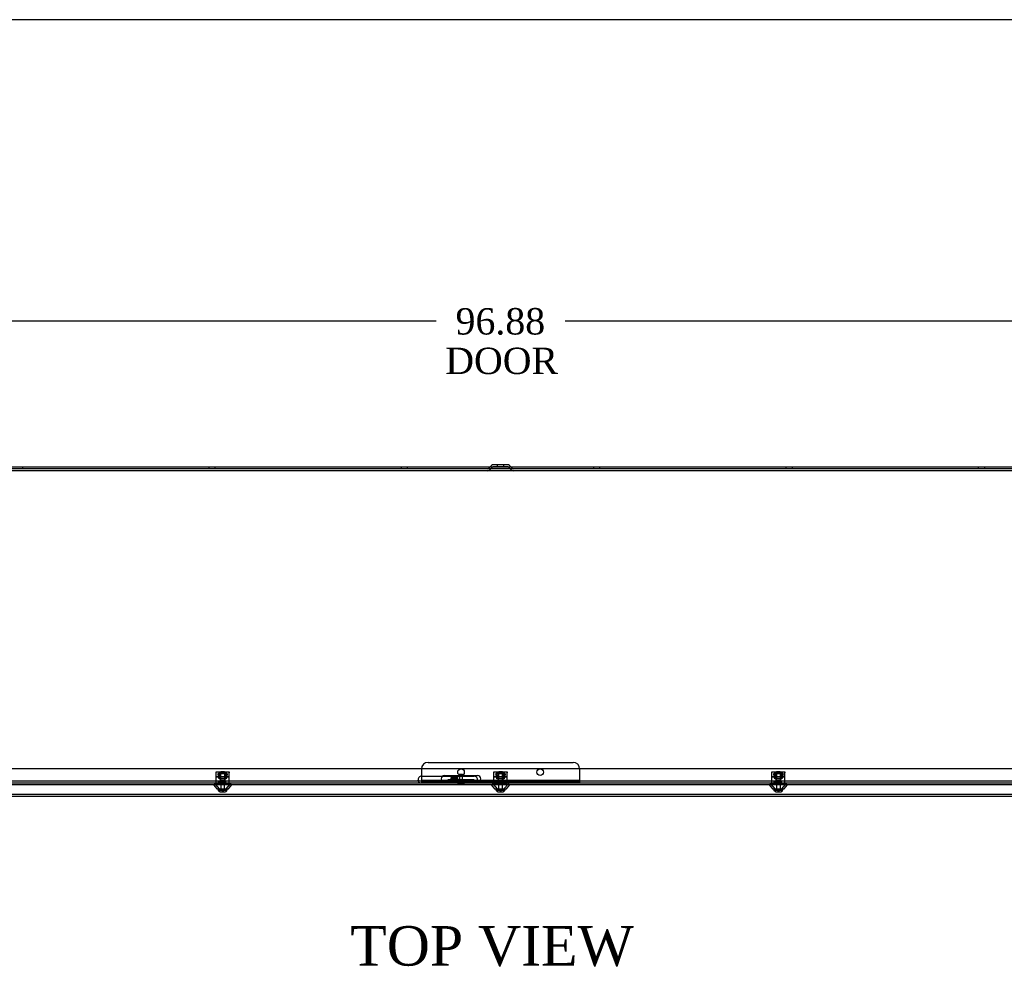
# Model space of a CAD drawing. Header units: inches. Extents: x 1 to 240, y -1 to 159.
# Tile 7 of 12: x 76 to 113, y 123 to 159. Entities that reach past the tile are written whole.
import ezdxf
from ezdxf.enums import TextEntityAlignment as Align
from ezdxf.lldxf.tags import DXFTag

# ---------------------------------------------------------------- set-up
doc = ezdxf.new("R2010")
doc.units = ezdxf.units.IN
doc.header["$MEASUREMENT"] = 0
for name, color, linetype in [('COM55240', 7, 'Continuous'), ('COM70472-36', 7, 'Continuous'), ('COM70473-36', 7, 'Continuous'), ('COM70475', 7, 'Continuous'), ('COM70985-8', 7, 'Continuous'), ('Default', 7, 'Continuous'), ('NTS16522', 7, 'Continuous'), ('RNG17670', 7, 'Continuous'), ('RVT19019', 7, 'Continuous'), ('SCS19475', 7, 'Continuous')]:
    doc.layers.add(name, color=color, linetype=linetype)
doc.styles.add('SEACAD_Times_New_Roman', font='times.ttf')
tags = doc.linetypes.add('HIDDEN2', pattern=[0.1875, 0.125, -0.0625]).pattern_tags.tags
tags[6:7] = [DXFTag(74, 4), DXFTag(75, 0), DXFTag(340, '0'), DXFTag(46, 0.0), DXFTag(50, 0.0), DXFTag(44, 0.0), DXFTag(45, 0.0)]
tags[4:5] = [DXFTag(74, 4), DXFTag(75, 0), DXFTag(340, '0'), DXFTag(46, 0.0), DXFTag(50, 0.0), DXFTag(44, 0.0), DXFTag(45, 0.0)]
doc.dimstyles.new('HAMMOND_(STH_-_240x160)', dxfattribs={"dimtxt": 1, "dimasz": 1.25, "dimexe": 0.5, "dimexo": 0.5, "dimgap": 0.25, "dimtad": 0, "dimtih": 1, "dimtoh": 1, "dimzin": 0, "dimdsep": 46, "dimtxsty": 'SEACAD_Times_New_Roman', "dimblk1": '_SE_FILLED', "dimblk2": '_SE_FILLED', "dimsah": 1, "dimcen": 0.5, "dimadec": 0, "dimazin": 0, "dimtfac": 0.8, "dimtofl": 0, "dimtmove": 1, "dimatfit": 3, "dimfxl": 1, "dimtolj": 1, "dimtzin": 0, "dimarcsym": 0})

# ---------------------------------------------------------------- blocks, each defined once
blk = doc.blocks.new('SE5')
at = {"layer": 'COM55240', "color": 7, "linetype": 'HIDDEN2'}
for p, q in [((92.264, 130.389), (92.264, 130.44)), ((92.514, 130.44), (92.264, 130.44)), ((92.514, 130.389), (92.264, 130.389)), ((92.264, 130.389), (92.264, 130.304)), ((92.514, 130.389), (92.514, 130.44)), ((92.514, 130.304), (92.514, 130.389)), ((92.139, 130.296), (92.139, 130.353)), ((92.201, 130.353), (92.139, 130.353)), ((93.076, 130.353), (92.201, 130.353)), ((92.201, 130.296), (92.201, 130.353)), ((92.264, 130.353), (92.264, 130.296)), ((92.264, 130.296), (92.264, 130.304)), ((92.514, 130.353), (92.514, 130.296)), ((92.514, 130.304), (92.514, 130.296)), ((92.57, 130.353), (92.57, 130.296)), ((92.707, 130.296), (92.707, 130.353)), ((92.826, 130.353), (92.826, 130.296)), ((92.951, 130.296), (92.951, 130.353)), ((93.014, 130.296), (93.014, 130.353)), ((93.076, 130.296), (93.076, 130.353)), ((93.139, 130.353), (93.076, 130.353)), ((93.139, 130.296), (93.139, 130.353))]:
    blk.add_line(p, q, dxfattribs=at)
at = {"layer": 'COM70472-36', "color": 7, "linetype": 'HIDDEN2'}
for p, q in [((142.139, 142.152), (46.139, 142.152)), ((142.139, 142.08), (46.139, 142.08)), ((93.744, 142.224), (93.68, 142.161)), ((93.849, 142.227), (93.731, 142.11)), ((93.87, 142.236), (94.408, 142.236)), ((94.014, 142.308), (94.014, 142.236)), ((94.264, 142.236), (94.264, 142.308)), ((94.547, 142.11), (94.429, 142.227)), ((94.597, 142.161), (94.534, 142.224)), ((91.139, 130.491), (93.139, 130.491)), ((141.514, 130.296), (46.764, 130.296)), ((83.481, 130.296), (83.481, 130.224)), ((83.711, 130.224), (83.711, 130.296)), ((92.57, 130.296), (92.57, 130.224)), ((92.707, 130.224), (92.707, 130.296)), ((94.024, 130.296), (94.024, 130.224)), ((94.254, 130.224), (94.254, 130.296)), ((104.567, 130.296), (104.567, 130.224)), ((104.797, 130.224), (104.797, 130.296))]:
    blk.add_line(p, q, dxfattribs=at)
at = {"layer": 'COM70472-36', "color": 7, "linetype": 'Continuous'}
for p, q in [((93.798, 142.278), (93.744, 142.224)), ((94.408, 142.308), (93.87, 142.308)), ((94.534, 142.224), (94.48, 142.278))]:
    blk.add_line(p, q, dxfattribs=at)
at = {"layer": 'COM70472-36', "color": 7, "linetype": 'HIDDEN2'}
for centre, radius, start, end in [((93.659, 142.182), 0.03, 270, 315), ((93.659, 142.182), 0.102, 270, 315), ((93.87, 142.206), 0.03, 90, 135), ((94.408, 142.206), 0.03, 45, 90), ((94.619, 142.182), 0.102, 225, 270), ((94.619, 142.182), 0.03, 225, 270), ((91.139, 130.366), 0.125, 90, 195.7833), ((93.139, 130.366), 0.125, 344.2167, 90)]:
    blk.add_arc(centre, radius, start, end, dxfattribs=at)
at = {"layer": 'COM70472-36', "color": 7, "linetype": 'Continuous'}
for centre, start, end in [((93.87, 142.206), 90, 135), ((94.408, 142.206), 45, 90)]:
    blk.add_arc(centre, 0.102, start, end, dxfattribs=at)
at = {"layer": 'COM70472-36', "color": 7, "linetype": 'HIDDEN2'}
for points, knots in [([(91.139, 130.224), (91.132, 130.224), (91.125, 130.224), (91.112, 130.224), (91.106, 130.224), (91.093, 130.225), (91.087, 130.226), (91.075, 130.229), (91.069, 130.231), (91.058, 130.237), (91.053, 130.241), (91.044, 130.253), (91.04, 130.26), (91.032, 130.277), (91.029, 130.286), (91.023, 130.308), (91.02, 130.32), (91.019, 130.332)], [0, 0, 0, 0, 0.125, 0.125, 0.25, 0.25, 0.375, 0.375, 0.5, 0.5, 0.625, 0.625, 0.75, 0.75, 0.875, 0.875, 1, 1, 1, 1]), ([(91.139, 130.296), (91.136, 130.296), (91.13, 130.296), (91.121, 130.296), (91.112, 130.296), (91.103, 130.296), (91.095, 130.296), (91.087, 130.296), (91.079, 130.297), (91.071, 130.298), (91.061, 130.3), (91.049, 130.303), (91.038, 130.309), (91.03, 130.315), (91.026, 130.32), (91.022, 130.326), (91.02, 130.33), (91.019, 130.332)], [0, 0, 0, 0, 0.064467, 0.128729, 0.192586, 0.25584, 0.318296, 0.379772, 0.440105, 0.499142, 0.556739, 0.680356, 0.795221, 0.84942, 0.9015, 0.95162, 1, 1, 1, 1]), ([(93.259, 130.332), (93.257, 130.32), (93.255, 130.308), (93.249, 130.286), (93.246, 130.277), (93.238, 130.26), (93.234, 130.253), (93.225, 130.241), (93.22, 130.237), (93.209, 130.231), (93.203, 130.229), (93.191, 130.226), (93.185, 130.225), (93.172, 130.224), (93.166, 130.224), (93.152, 130.224), (93.146, 130.224), (93.139, 130.224)], [0, 0, 0, 0, 0.125, 0.125, 0.25, 0.25, 0.375, 0.375, 0.5, 0.5, 0.625, 0.625, 0.75, 0.75, 0.875, 0.875, 1, 1, 1, 1]), ([(93.259, 130.332), (93.259, 130.331), (93.258, 130.328), (93.256, 130.325), (93.253, 130.322), (93.251, 130.319), (93.248, 130.316), (93.245, 130.313), (93.242, 130.31), (93.239, 130.308), (93.235, 130.306), (93.231, 130.304), (93.227, 130.303), (93.223, 130.301), (93.219, 130.3), (93.21, 130.298), (93.197, 130.297), (93.181, 130.296), (93.166, 130.296), (93.152, 130.296), (93.143, 130.296), (93.139, 130.296)], [0, 0, 0, 0, 0.027466, 0.055461, 0.084035, 0.11323, 0.14308, 0.173615, 0.204858, 0.236824, 0.269518, 0.302936, 0.337071, 0.37191, 0.407439, 0.443638, 0.575107, 0.712953, 0.807502, 0.903408, 1, 1, 1, 1])]:
    blk.add_open_spline(points, degree=3, knots=knots, dxfattribs=at)
at = {"layer": 'COM70473-36', "color": 7, "linetype": 'HIDDEN2'}
for p, q in [((46.092, 130.777), (142.186, 130.777)), ((92.014, 130.51), (93.264, 130.51)), ((142.203, 130.224), (46.075, 130.224)), ((142.203, 130.152), (46.075, 130.152)), ((83.245, 130.152), (83.372, 130.006)), ((83.299, 130.199), (83.467, 130.006)), ((83.724, 130.006), (83.892, 130.199)), ((83.82, 130.006), (83.947, 130.152)), ((93.788, 130.152), (93.915, 130.006)), ((93.842, 130.199), (94.01, 130.006)), ((94.267, 130.006), (94.435, 130.199)), ((94.363, 130.006), (94.49, 130.152)), ((104.331, 130.152), (104.458, 130.006)), ((104.385, 130.199), (104.553, 130.006)), ((104.81, 130.006), (104.978, 130.199)), ((104.906, 130.006), (105.033, 130.152)), ((83.372, 130.006), (83.82, 130.006)), ((93.915, 130.006), (94.363, 130.006)), ((104.458, 130.006), (104.906, 130.006))]:
    blk.add_line(p, q, dxfattribs=at)
for centre, radius, start, end in [((92.014, 130.385), 0.125, 90, 270), ((93.264, 130.385), 0.125, 270, 90), ((83.245, 130.152), 0.072, 41, 90), ((83.947, 130.152), 0.072, 90, 139), ((93.788, 130.152), 0.072, 41, 90), ((94.49, 130.152), 0.072, 90, 139), ((104.331, 130.152), 0.072, 41, 90), ((105.033, 130.152), 0.072, 90, 139)]:
    blk.add_arc(centre, radius, start, end, dxfattribs=at)
at = {"layer": 'COM70475', "color": 7, "linetype": 'HIDDEN2'}
for p, q in [((91.389, 131.01), (96.889, 131.01)), ((91.139, 130.76), (91.139, 130.368)), ((97.139, 130.76), (97.139, 130.368)), ((91.139, 130.368), (91.139, 130.26)), ((91.139, 130.332), (97.139, 130.332)), ((91.139, 130.26), (97.139, 130.26)), ((97.139, 130.368), (97.139, 130.26))]:
    blk.add_line(p, q, dxfattribs=at)
for centre in [(92.639, 130.635), (95.639, 130.635)]:
    blk.add_circle(centre, 0.125, dxfattribs=at)
for centre, start, end in [((91.389, 130.76), 90, 180), ((96.889, 130.76), 0, 90)]:
    blk.add_arc(centre, 0.25, start, end, dxfattribs=at)
at = {"layer": 'COM70985-8', "color": 7, "linetype": 'Continuous'}
for p, q in [((45.774, 142.224), (142.504, 142.224)), ((142.504, 129.714), (45.774, 129.714))]:
    blk.add_line(p, q, dxfattribs=at)
at = {"layer": 'COM70985-8', "color": 7, "linetype": 'HIDDEN2'}
for p, q in [((76.019, 142.152), (76.019, 142.224)), ((83.067, 142.224), (83.067, 142.152)), ((83.317, 142.152), (83.317, 142.224)), ((90.365, 142.224), (90.365, 142.152)), ((90.615, 142.152), (90.615, 142.224)), ((93.72, 142.152), (93.72, 142.224)), ((94.558, 142.224), (94.558, 142.152)), ((97.663, 142.224), (97.663, 142.152)), ((97.913, 142.152), (97.913, 142.224)), ((104.961, 142.224), (104.961, 142.152)), ((105.211, 142.152), (105.211, 142.224)), ((112.259, 142.224), (112.259, 142.152)), ((112.509, 142.152), (112.509, 142.224)), ((142.504, 129.786), (45.774, 129.786))]:
    blk.add_line(p, q, dxfattribs=at)
at = {"layer": 'NTS16522', "color": 7, "linetype": 'HIDDEN2'}
for p, q in [((83.346, 130.651), (83.846, 130.651)), ((83.346, 130.619), (83.346, 130.651)), ((83.846, 130.634), (83.346, 130.634)), ((83.346, 130.238), (83.346, 130.619)), ((83.346, 130.474), (83.846, 130.474)), ((83.346, 130.456), (83.846, 130.456)), ((83.42, 130.574), (83.441, 130.599)), ((83.438, 130.474), (83.42, 130.574)), ((83.42, 130.574), (83.446, 130.574)), ((83.451, 130.437), (83.438, 130.437)), ((83.438, 130.437), (83.438, 130.427)), ((83.453, 130.427), (83.438, 130.427)), ((83.441, 130.599), (83.751, 130.599)), ((83.446, 130.574), (83.441, 130.599)), ((83.746, 130.574), (83.446, 130.574)), ((83.446, 130.574), (83.463, 130.474)), ((83.453, 130.427), (83.447, 130.456)), ((83.454, 130.427), (83.453, 130.427)), ((83.46, 130.383), (83.453, 130.427)), ((83.454, 130.427), (83.475, 130.427)), ((83.475, 130.383), (83.475, 130.427)), ((83.489, 130.651), (83.489, 130.634)), ((83.501, 130.599), (83.501, 130.383)), ((83.508, 130.599), (83.518, 130.589)), ((83.518, 130.589), (83.674, 130.589)), ((83.518, 130.589), (83.518, 130.383)), ((83.674, 130.589), (83.684, 130.599)), ((83.674, 130.383), (83.674, 130.589)), ((83.691, 130.599), (83.691, 130.383)), ((83.703, 130.634), (83.703, 130.651)), ((83.717, 130.427), (83.738, 130.427)), ((83.717, 130.427), (83.717, 130.383)), ((83.729, 130.474), (83.746, 130.574)), ((83.739, 130.427), (83.732, 130.383)), ((83.739, 130.427), (83.738, 130.427)), ((83.739, 130.427), (83.744, 130.456)), ((83.739, 130.427), (83.754, 130.427)), ((83.741, 130.437), (83.754, 130.437)), ((83.746, 130.574), (83.751, 130.599)), ((83.746, 130.574), (83.772, 130.574)), ((83.751, 130.599), (83.772, 130.574)), ((83.772, 130.574), (83.754, 130.474)), ((83.754, 130.427), (83.754, 130.437)), ((83.846, 130.651), (83.846, 130.619)), ((83.846, 130.238), (83.846, 130.619)), ((93.889, 130.651), (94.389, 130.651)), ((93.889, 130.619), (93.889, 130.651)), ((94.389, 130.634), (93.889, 130.634)), ((93.889, 130.238), (93.889, 130.619)), ((93.889, 130.474), (94.389, 130.474)), ((93.889, 130.456), (94.389, 130.456)), ((93.963, 130.574), (93.984, 130.599)), ((93.981, 130.474), (93.963, 130.574)), ((93.963, 130.574), (93.989, 130.574)), ((93.994, 130.437), (93.981, 130.437)), ((93.981, 130.437), (93.981, 130.427)), ((93.981, 130.427), (93.996, 130.427)), ((93.984, 130.599), (94.294, 130.599)), ((93.989, 130.574), (93.984, 130.599)), ((94.289, 130.574), (93.989, 130.574)), ((93.989, 130.574), (94.006, 130.474)), ((93.996, 130.427), (93.99, 130.456)), ((93.997, 130.427), (93.996, 130.427)), ((94.003, 130.383), (93.996, 130.427)), ((93.997, 130.427), (94.018, 130.427)), ((94.018, 130.383), (94.018, 130.427)), ((94.032, 130.651), (94.032, 130.634)), ((94.044, 130.599), (94.044, 130.383)), ((94.051, 130.599), (94.061, 130.589)), ((94.061, 130.589), (94.217, 130.589)), ((94.061, 130.589), (94.061, 130.383)), ((94.217, 130.589), (94.227, 130.599)), ((94.217, 130.383), (94.217, 130.589)), ((94.234, 130.599), (94.234, 130.383)), ((94.246, 130.634), (94.246, 130.651)), ((94.26, 130.427), (94.281, 130.427)), ((94.26, 130.427), (94.26, 130.383)), ((94.272, 130.474), (94.289, 130.574)), ((94.282, 130.427), (94.275, 130.383)), ((94.282, 130.427), (94.281, 130.427)), ((94.282, 130.427), (94.287, 130.456)), ((94.282, 130.427), (94.297, 130.427)), ((94.297, 130.437), (94.284, 130.437)), ((94.289, 130.574), (94.294, 130.599)), ((94.289, 130.574), (94.315, 130.574)), ((94.294, 130.599), (94.315, 130.574)), ((94.315, 130.574), (94.297, 130.474)), ((94.297, 130.427), (94.297, 130.437)), ((94.389, 130.651), (94.389, 130.619)), ((94.389, 130.238), (94.389, 130.619)), ((104.432, 130.651), (104.932, 130.651)), ((104.432, 130.619), (104.432, 130.651)), ((104.932, 130.634), (104.432, 130.634)), ((104.432, 130.238), (104.432, 130.619)), ((104.432, 130.474), (104.932, 130.474)), ((104.432, 130.456), (104.932, 130.456)), ((104.506, 130.574), (104.527, 130.599)), ((104.524, 130.474), (104.506, 130.574)), ((104.506, 130.574), (104.532, 130.574)), ((104.537, 130.437), (104.524, 130.437)), ((104.524, 130.437), (104.524, 130.427)), ((104.539, 130.427), (104.524, 130.427)), ((104.527, 130.599), (104.837, 130.599)), ((104.532, 130.574), (104.527, 130.599)), ((104.832, 130.574), (104.532, 130.574)), ((104.532, 130.574), (104.549, 130.474)), ((104.539, 130.427), (104.533, 130.456)), ((104.54, 130.427), (104.539, 130.427)), ((104.546, 130.383), (104.539, 130.427)), ((104.54, 130.427), (104.561, 130.427)), ((104.561, 130.383), (104.561, 130.427)), ((104.575, 130.651), (104.575, 130.634)), ((104.587, 130.599), (104.587, 130.383)), ((104.594, 130.599), (104.604, 130.589)), ((104.604, 130.589), (104.76, 130.589)), ((104.604, 130.589), (104.604, 130.383)), ((104.76, 130.589), (104.77, 130.599)), ((104.76, 130.383), (104.76, 130.589)), ((104.777, 130.599), (104.777, 130.383)), ((104.789, 130.634), (104.789, 130.651)), ((104.803, 130.427), (104.824, 130.427)), ((104.803, 130.427), (104.803, 130.383)), ((104.815, 130.474), (104.832, 130.574)), ((104.825, 130.427), (104.818, 130.383)), ((104.825, 130.427), (104.824, 130.427)), ((104.825, 130.427), (104.83, 130.456)), ((104.825, 130.427), (104.84, 130.427)), ((104.827, 130.437), (104.84, 130.437)), ((104.832, 130.574), (104.837, 130.599)), ((104.832, 130.574), (104.858, 130.574)), ((104.837, 130.599), (104.858, 130.574)), ((104.858, 130.574), (104.84, 130.474)), ((104.84, 130.427), (104.84, 130.437)), ((104.932, 130.651), (104.932, 130.619)), ((104.932, 130.238), (104.932, 130.619)), ((83.346, 130.206), (83.346, 130.238)), ((83.846, 130.206), (83.346, 130.206)), ((83.409, 130.224), (83.409, 130.206)), ((83.453, 130.224), (83.453, 130.206)), ((83.732, 130.383), (83.46, 130.383)), ((83.489, 130.224), (83.489, 130.206)), ((83.703, 130.206), (83.703, 130.224)), ((83.739, 130.224), (83.739, 130.206)), ((83.783, 130.224), (83.783, 130.206)), ((83.846, 130.238), (83.846, 130.206)), ((93.889, 130.206), (93.889, 130.238)), ((94.389, 130.206), (93.889, 130.206)), ((93.952, 130.224), (93.952, 130.206)), ((93.996, 130.224), (93.996, 130.206)), ((94.275, 130.383), (94.003, 130.383)), ((94.032, 130.224), (94.032, 130.206)), ((94.246, 130.206), (94.246, 130.224)), ((94.282, 130.224), (94.282, 130.206)), ((94.326, 130.224), (94.326, 130.206)), ((94.389, 130.238), (94.389, 130.206)), ((104.432, 130.206), (104.432, 130.238)), ((104.932, 130.206), (104.432, 130.206)), ((104.495, 130.224), (104.495, 130.206)), ((104.539, 130.224), (104.539, 130.206)), ((104.818, 130.383), (104.546, 130.383)), ((104.575, 130.224), (104.575, 130.206)), ((104.789, 130.206), (104.789, 130.224)), ((104.825, 130.224), (104.825, 130.206)), ((104.869, 130.224), (104.869, 130.206)), ((104.932, 130.238), (104.932, 130.206))]:
    blk.add_line(p, q, dxfattribs=at)
for centre, start_param, end_param in [((83.396, 130.12), -0.946712, -0.820505), ((83.796, 130.12), 0.820505, 0.946712), ((93.939, 130.12), -0.946712, -0.820505), ((94.339, 130.12), 0.820505, 0.946712), ((104.482, 130.12), -0.946712, -0.820505), ((104.882, 130.12), 0.820505, 0.946712)]:
    blk.add_ellipse(centre, major_axis=(0, 0.451), ratio=0.176327, start_param=start_param, end_param=end_param, dxfattribs=at)
at = {"layer": 'RNG17670', "color": 7, "linetype": 'HIDDEN2'}
for p, q in [((83.694, 130.288), (83.425, 130.288)), ((83.425, 130.288), (83.425, 130.256)), ((83.694, 130.256), (83.425, 130.256)), ((83.471, 130.288), (83.471, 130.256)), ((83.694, 130.288), (83.694, 130.256)), ((93.968, 130.288), (94.237, 130.288)), ((93.968, 130.288), (93.968, 130.256)), ((93.968, 130.256), (94.237, 130.256)), ((94.014, 130.288), (94.014, 130.256)), ((94.237, 130.288), (94.237, 130.256)), ((104.78, 130.288), (104.511, 130.288)), ((104.511, 130.288), (104.511, 130.256)), ((104.78, 130.256), (104.511, 130.256)), ((104.557, 130.288), (104.557, 130.256)), ((104.78, 130.288), (104.78, 130.256))]:
    blk.add_line(p, q, dxfattribs=at)
at = {"layer": 'RVT19019', "color": 7, "linetype": 'HIDDEN2'}
for p, q in [((92.701, 130.552), (92.576, 130.552)), ((92.576, 130.552), (92.576, 130.224)), ((92.701, 130.224), (92.701, 130.552)), ((92.744, 130.184), (92.534, 130.184))]:
    blk.add_line(p, q, dxfattribs=at)
for centre, start, end in [((92.534, 130.204), 90, 270), ((92.744, 130.204), 270, 90)]:
    blk.add_arc(centre, 0.02, start, end, dxfattribs=at)
at = {"layer": 'SCS19475', "color": 7, "linetype": 'HIDDEN2'}
for p, q in [((83.53, 130.651), (83.501, 130.621)), ((83.691, 130.621), (83.501, 130.621)), ((83.501, 130.621), (83.501, 130.326)), ((83.52, 130.326), (83.52, 130.64)), ((83.661, 130.651), (83.53, 130.651)), ((83.691, 130.621), (83.661, 130.651)), ((83.672, 130.326), (83.672, 130.64)), ((83.691, 130.326), (83.691, 130.621)), ((94.073, 130.651), (94.044, 130.621)), ((94.234, 130.621), (94.044, 130.621)), ((94.044, 130.621), (94.044, 130.326)), ((94.063, 130.326), (94.063, 130.64)), ((94.204, 130.651), (94.073, 130.651)), ((94.234, 130.621), (94.204, 130.651)), ((94.215, 130.326), (94.215, 130.64)), ((94.234, 130.326), (94.234, 130.621)), ((104.616, 130.651), (104.587, 130.621)), ((104.777, 130.621), (104.587, 130.621)), ((104.587, 130.621), (104.587, 130.326)), ((104.606, 130.326), (104.606, 130.64)), ((104.747, 130.651), (104.616, 130.651)), ((104.777, 130.621), (104.747, 130.651)), ((104.758, 130.326), (104.758, 130.64)), ((104.777, 130.326), (104.777, 130.621)), ((83.691, 130.326), (83.501, 130.326)), ((83.522, 130.326), (83.522, 130.006)), ((83.67, 130.006), (83.67, 130.326)), ((94.234, 130.326), (94.044, 130.326)), ((94.065, 130.326), (94.065, 130.006)), ((94.213, 130.006), (94.213, 130.326)), ((104.777, 130.326), (104.587, 130.326)), ((104.608, 130.326), (104.608, 130.006)), ((104.756, 130.006), (104.756, 130.326)), ((83.438, 129.938), (83.435, 129.938)), ((83.581, 129.938), (83.438, 129.938)), ((83.581, 129.878), (83.539, 129.878)), ((83.611, 129.938), (83.581, 129.938)), ((83.581, 129.938), (83.581, 129.883)), ((83.581, 129.883), (83.581, 129.878)), ((83.754, 129.938), (83.611, 129.938)), ((83.611, 129.938), (83.611, 129.883)), ((83.611, 129.878), (83.611, 129.883)), ((83.653, 129.878), (83.611, 129.878)), ((83.754, 129.938), (83.756, 129.938)), ((93.981, 129.938), (93.978, 129.938)), ((94.124, 129.938), (93.981, 129.938)), ((94.124, 129.878), (94.082, 129.878)), ((94.154, 129.938), (94.124, 129.938)), ((94.124, 129.938), (94.124, 129.883)), ((94.124, 129.883), (94.124, 129.878)), ((94.297, 129.938), (94.154, 129.938)), ((94.154, 129.938), (94.154, 129.883)), ((94.154, 129.878), (94.154, 129.883)), ((94.196, 129.878), (94.154, 129.878)), ((94.297, 129.938), (94.299, 129.938)), ((104.524, 129.938), (104.521, 129.938)), ((104.667, 129.938), (104.524, 129.938)), ((104.667, 129.878), (104.625, 129.878)), ((104.697, 129.938), (104.667, 129.938)), ((104.667, 129.938), (104.667, 129.883)), ((104.667, 129.883), (104.667, 129.878)), ((104.84, 129.938), (104.697, 129.938)), ((104.697, 129.938), (104.697, 129.883)), ((104.697, 129.878), (104.697, 129.883)), ((104.739, 129.878), (104.697, 129.878)), ((104.84, 129.938), (104.842, 129.938))]:
    blk.add_line(p, q, dxfattribs=at)
for centre, start, end in [((83.542, 130.003), 178.6853, 211.135), ((83.649, 130.003), 328.865, 1.3147), ((94.085, 130.003), 178.6853, 211.135), ((94.192, 130.003), 328.865, 1.3147), ((104.628, 130.003), 178.6853, 211.135), ((104.735, 130.003), 328.865, 1.3147)]:
    blk.add_arc(centre, 0.125, start, end, dxfattribs=at)
for points, knots in [([(83.539, 129.878), (83.529, 129.879), (83.519, 129.881), (83.499, 129.887), (83.49, 129.891), (83.472, 129.901), (83.464, 129.907), (83.453, 129.918), (83.45, 129.922), (83.443, 129.93), (83.44, 129.934), (83.438, 129.938)], [0, 0, 0, 0, 0.25, 0.25, 0.5, 0.5, 0.75, 0.75, 0.875, 0.875, 1, 1, 1, 1]), ([(83.611, 129.883), (83.606, 129.883), (83.601, 129.883), (83.591, 129.883), (83.586, 129.883), (83.581, 129.883)], [0, 0, 0, 0, 0.5, 0.5, 1, 1, 1, 1]), ([(83.754, 129.938), (83.749, 129.93), (83.742, 129.922), (83.728, 129.907), (83.72, 129.901), (83.702, 129.891), (83.693, 129.887), (83.673, 129.881), (83.663, 129.879), (83.653, 129.878)], [0, 0, 0, 0, 0.25, 0.25, 0.5, 0.5, 0.75, 0.75, 1, 1, 1, 1]), ([(94.082, 129.878), (94.072, 129.879), (94.062, 129.881), (94.042, 129.887), (94.033, 129.891), (94.015, 129.901), (94.007, 129.907), (93.996, 129.918), (93.993, 129.922), (93.986, 129.93), (93.983, 129.934), (93.981, 129.938)], [0, 0, 0, 0, 0.25, 0.25, 0.5, 0.5, 0.75, 0.75, 0.875, 0.875, 1, 1, 1, 1]), ([(94.154, 129.883), (94.149, 129.883), (94.144, 129.883), (94.134, 129.883), (94.129, 129.883), (94.124, 129.883)], [0, 0, 0, 0, 0.5, 0.5, 1, 1, 1, 1]), ([(94.297, 129.938), (94.292, 129.93), (94.285, 129.922), (94.271, 129.907), (94.263, 129.901), (94.245, 129.891), (94.236, 129.887), (94.216, 129.881), (94.206, 129.879), (94.196, 129.878)], [0, 0, 0, 0, 0.25, 0.25, 0.5, 0.5, 0.75, 0.75, 1, 1, 1, 1]), ([(104.625, 129.878), (104.615, 129.879), (104.605, 129.881), (104.585, 129.887), (104.576, 129.891), (104.558, 129.901), (104.55, 129.907), (104.539, 129.918), (104.536, 129.922), (104.529, 129.93), (104.526, 129.934), (104.524, 129.938)], [0, 0, 0, 0, 0.25, 0.25, 0.5, 0.5, 0.75, 0.75, 0.875, 0.875, 1, 1, 1, 1]), ([(104.697, 129.883), (104.692, 129.883), (104.687, 129.883), (104.677, 129.883), (104.672, 129.883), (104.667, 129.883)], [0, 0, 0, 0, 0.5, 0.5, 1, 1, 1, 1]), ([(104.84, 129.938), (104.835, 129.93), (104.828, 129.922), (104.814, 129.907), (104.806, 129.901), (104.788, 129.891), (104.779, 129.887), (104.759, 129.881), (104.749, 129.879), (104.739, 129.878)], [0, 0, 0, 0, 0.25, 0.25, 0.5, 0.5, 0.75, 0.75, 1, 1, 1, 1])]:
    blk.add_open_spline(points, degree=3, knots=knots, dxfattribs=at)
blk = doc.blocks.new('DMBLK5756')
at = {"layer": 'Default', "linetype": 'Continuous'}
for points in [[(46.951, 147.962), (45.701, 147.753), (46.951, 147.545)], [(141.326, 147.962), (141.326, 147.545), (142.576, 147.753)]]:
    blk.add_hatch(color=7, dxfattribs=at).paths.add_polyline_path(points)
at = {"layer": 'Default', "color": 7, "linetype": 'Continuous'}
for p, q in [((45.701, 142.652), (45.701, 148.253)), ((142.576, 142.652), (142.576, 148.253)), ((91.692, 147.753), (45.701, 147.753)), ((142.576, 147.753), (96.586, 147.753))]:
    blk.add_line(p, q, dxfattribs=at)
at = {"layer": 'Default', "color": 7, "linetype": 'Continuous', "style": 'SEACAD_Times_New_Roman'}
for s, p in [('96.88', (92.433, 148.253)), ('DOOR', (92.042, 146.753))]:
    blk.add_text(s, height=1, dxfattribs=at).set_placement(p, align=Align.TOP_LEFT)
blk = doc.blocks.new('_SE_FILLED')
at = {"color": 0}
blk.add_line((0, 0), (-1, 0), dxfattribs=at)
blk.add_solid([(0, 0), (-1, -0.1665), (-1, 0.1665), (0, 0)], dxfattribs=at)
blk = doc.blocks.new('BORDER')
at = {"layer": 'Default', "color": 7, "linetype": 'Continuous'}
blk.add_line((0, 27.86), (-41.86, 27.86), dxfattribs=at)

msp = doc.modelspace()

# ---------------------------------------------------------------- block references
at = {"layer": 'Default', "color": 7, "xscale": 5.7, "yscale": 5.7, "zscale": 5.7}
msp.add_blockref('BORDER', (239.562, 0.401), dxfattribs=at)
at = {"layer": 'Default'}
msp.add_blockref('SE5', (0, 0), dxfattribs=at)

# ---------------------------------------------------------------- texts
at = {"layer": 'Default', "color": 7, "linetype": 'Continuous', "style": 'SEACAD_Times_New_Roman'}
msp.add_text('TOP VIEW', height=1.5, dxfattribs=at).set_placement((88.44, 124.796), align=Align.TOP_LEFT)

# ---------------------------------------------------------------- dimensions: what is measured, and where the dimension line sits
at = {"layer": 'Default', "color": 7, "linetype": 'Continuous'}
dim = msp.add_linear_dim(base=(45.701436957, 147.753285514), p1=(142.576436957, 142.151659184), p2=(45.701436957, 142.151659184), text='\\A1;<>\\PDOOR', dimstyle='HAMMOND_(STH_-_240x160)', override={"dimtmove": 0}, dxfattribs=at)
dim.commit()
dim.dimension.update_dxf_attribs({"geometry": 'DMBLK5756', "text_midpoint": (94.138938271, 147.753285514), "dimtype": 160})

doc.saveas('drawing.dxf')
